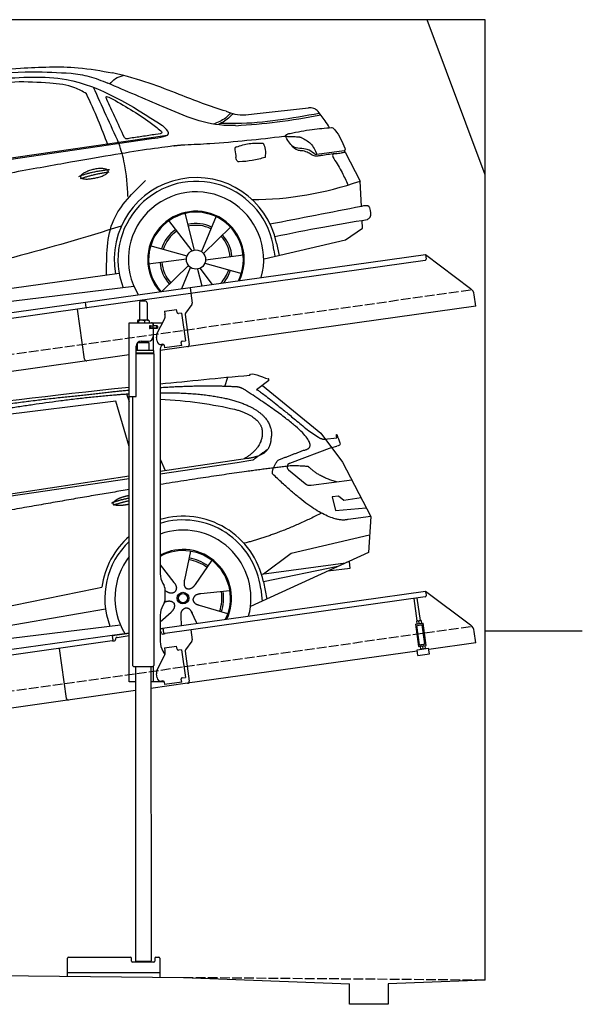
# Model space of a CAD drawing. Extents: x 0 to 5800, y -225 to 4850.
# Tile 3 of 3: x 2900 to 5800, y -225 to 4850. Entities that reach past the tile are written whole.
import ezdxf

# ---------------------------------------------------------------- set-up
doc = ezdxf.new("R2010")
doc.units = 0
doc.header["$LTSCALE"] = 10
doc.header["$MEASUREMENT"] = 0
doc.linetypes.add('GEN3', pattern=[6.25, 5, -1.25])
doc.layers.get('0').update_dxf_attribs({"linetype": 'CONTINUOUS'})
for name, color, linetype in [('3', 6, 'GEN3'), ('CAR', 1, 'CONTINUOUS'), ('SICHTBARE_KANTEN_DIN_', 7, 'CONTINUOUS')]:
    doc.layers.add(name, color=color, linetype=linetype)
doc.layers.add('AM_0', color=7, linetype='CONTINUOUS', lineweight=30)

# ---------------------------------------------------------------- blocks, each defined once
blk = doc.blocks.new('car_150')
at = {"layer": 'CAR'}
for p, q in [((13419.2, 1691), (13440.8, 1736.1)), ((12024, 1680.6), (11430.7, 1652.9)), ((11899, 1265.9), (12024, 1680.6)), ((12096.6, 1708.3), (11989, 1268.4)), ((12090.6, 1271.1), (12150.5, 1682.1)), ((12852.3, 1684.4), (12150.5, 1682.1)), ((12893.2, 1443.1), (12852.3, 1684.4)), ((12911.4, 1713.8), (12921.4, 1673.7)), ((13649.1, 1693.4), (13579.8, 1653)), ((11135.2, 1654.5), (11161.3, 1635)), ((11141, 1657.4), (11166.4, 1638.4)), ((13612.7, 1672.2), (13882, 1390.9)), ((11073.9, 1494.7), (10907.2, 1337.8)), ((13821.3, 1410.9), (13867.6, 1371.9)), ((13882, 1390.9), (13975.4, 1230.3)), ((13044.2, 1359.1), (13061.8, 1297.5)), ((13896.3, 1358), (13960.6, 1358.2)), ((10792.4, 1227), (12873.3, 1279.9)), ((10878.7, 1293.9), (10839.1, 1237.2)), ((10839.1, 1237.2), (12874.8, 1292.4)), ((13035, 1284), (13434.9, 1294.1)), ((13036.5, 1296.8), (13490.1, 1309.1)), ((13434.9, 1294.1), (13517.7, 1297.1)), ((13928.7, 1310.6), (13703.2, 1256.7)), ((13928.7, 1310.6), (13956.3, 1315.1)), ((10839.1, 1237.2), (10797.9, 1237.1)), ((13693.4, 1223.4), (13769.9, 1143.6)), ((13975.4, 1230.3), (14085, 934.5)), ((13799.3, 1131.2), (14011, 1134.1)), ((10757.1, 671.1), (10756.8, 1096.7)), ((13933.1, 1058.7), (13900.4, 1058.1)), ((13900.4, 1058.1), (13908.6, 986.7)), ((13957.3, 1033.3), (13933.1, 1058.7)), ((14047.8, 1034.9), (13957.3, 1033.3)), ((13908.6, 986.7), (14067.8, 981)), ((14085, 934.5), (13968.1, 932.9)), ((14085, 934.5), (14050.3, 752)), ((13141, 869.2), (13092, 726)), ((10407.4, 821.5), (10358.4, 678.2)), ((12978, 818.6), (13036.1, 720.2)), ((13654.4, 796.4), (14067.1, 840.8)), ((10225.5, 803), (10302.5, 672.5)), ((10510.6, 761.5), (10410.3, 648.1)), ((13244.2, 809.3), (13143.9, 695.8)), ((13500.7, 706.9), (13654.4, 796.4)), ((10136.6, 723.4), (10257.7, 632.5)), ((10765.8, 586.7), (12632.4, 738.6)), ((12632.4, 738.6), (12664.9, 741.2)), ((14050.3, 752), (13413, 548)), ((13489.8, 706.7), (13927.7, 712.7)), ((13947.4, 714.7), (13934, 714.7)), ((13947.5, 682.1), (13947.4, 714.7)), ((12984.9, 685.1), (12991.3, 680.2)), ((13886, 699.4), (13494.9, 667.6)), ((13494.9, 667.6), (13502.3, 576.6)), ((13831.6, 682), (13947.5, 682.1)), ((10786.5, 535.1), (12670.6, 626.7)), ((12976.6, 624.6), (12979.5, 625.3)), ((13318, 642.1), (13166.6, 644.4)), ((13477, 633.5), (13477, 568.5)), ((10098.1, 544.7), (10245.9, 577.5)), ((10584.4, 594.3), (10433, 596.6)), ((10746.2, 585.5), (10746.3, 535.1)), ((10765.8, 586.7), (10766, 535.1)), ((12942.4, 527.2), (13003.7, 570.3)), ((13127.9, 496.8), (13108.7, 559.2)), ((13292.9, 525.4), (13154, 585.7)), ((10157.7, 443.6), (10270.1, 522.6)), ((10559.3, 477.7), (10420.4, 538)), ((10688.1, 535.1), (12736.4, 536.2)), ((13047.9, 495.3), (13052.4, 542.1)), ((10314.2, 446.4), (10318.7, 494.4)), ((10394.7, 447.8), (10378.5, 500.5))]:
    blk.add_line(p, q, dxfattribs=at)
for centre, radius in [((13073.2, 633.8), 30.1), ((10339.5, 586.1), 30.1), ((10339.5, 586.1), 23.6), ((13073.2, 633.8), 23.6)]:
    blk.add_circle(centre, radius, dxfattribs=at)
for centre, radius, start, end in [((11252.1, 1516.2), 174.5, 103.8736, 114.54), ((13707.9, 1237.3), 20, 103.4358, 223.7473), ((10257, 101.4), 1122.3, 110.1048, 125.4377), ((13798.8, 1171.2), 40, 223.7473, 270.7861), ((10364.6, -67.1), 1141.2, 89.2488, 102.378), ((10404, 1188.8), 117.4, 257.9855, 270.1884), ((13073.6, 633.3), 403.4, 0.0315, 99.935), ((13073.6, 633.3), 422.7, 4.6504, 99.1419), ((10341.7, 585.3), 404.6, 0.0315, 126.0807), ((10341.7, 585.3), 424.2, 0.1908, 123.6545), ((13073.6, 633.3), 422.7, 124.0292, 165.2126), ((10364.6, -67.1), 1141.2, 117.0267, 123.6712), ((13073.6, 633.3), 403.4, 126.4564, 193.9312), ((13073.2, 633.8), 200.6, 117.1152, 118.6429), ((13073.2, 633.8), 200.6, 45.1152, 74.5463), ((13073.2, 633.8), 209.6, 45.262, 74.3995), ((10339.5, 586.1), 209.6, 117.262, 146.3995), ((10339.5, 586.1), 200.6, 117.1152, 146.5463), ((10339.5, 586.1), 200.6, 45.1152, 74.5463), ((10339.5, 586.1), 209.6, 45.262, 74.3995), ((13073.2, 633.8), 200.6, 333.1152, 2.5463), ((13073.2, 633.8), 209.6, 333.262, 2.3995), ((10339.5, 586.1), 200.6, 333.1152, 2.5463), ((10339.5, 586.1), 209.6, 333.262, 2.3995), ((10339.5, 586.1), 209.6, 189.262, 218.3995), ((10339.5, 586.1), 200.6, 189.1152, 218.5463)]:
    blk.add_arc(centre, radius, start, end, dxfattribs=at)
at = {"layer": 'CAR', "color": 1}
for centre, radius, start, end in [((13073.2, 633.8), 350.6, 337.8443, 102.4953), ((10339.5, 586.1), 352.3, 337.7412, 134.083), ((13073.2, 633.8), 350.6, 135.1816, 204.2079), ((13073.2, 633.8), 245, 326.7419, 111.5119), ((13073.2, 633.8), 250.6, 327.615, 110.8156), ((10339.5, 586.1), 247.7, 326.8255, 152.4877), ((10339.5, 586.1), 245, 326.3886, 152.2472), ((10339.5, 586.1), 247.7, 177.212, 215.2267), ((10339.5, 586.1), 245, 177.2589, 215.6636)]:
    blk.add_arc(centre, radius, start, end, dxfattribs=at)
at = {"layer": 'CAR'}
for points, degree in [([(11210.2, 1685.6), (11542.9, 1749.4), (12105.1, 1762), (12930.5, 1747.4)], 3), ([(12704.3, 1733.1), (12355.7, 1743.2), (11740.1, 1722.1)], 2), ([(12928.4, 1730.7), (12821.6, 1733.6), (12704.3, 1733.1)], 2), ([(13091.3, 1744.3), (13237.9, 1741.3), (13392.2, 1737.5), (13554.4, 1733)], 3), ([(13554.4, 1733), (13562.4, 1752.7), (13610.5, 1716.8), (13648.2, 1701.9)], 3), ([(10930.4, 1515.2), (11065.6, 1627.8), (11179.6, 1674.9)], 2), ([(11268.8, 1681.6), (11213.7, 1673.9), (11145.7, 1624)], 2), ([(11152.7, 1597.4), (11243.5, 1663), (11380.1, 1676.4)], 2), ([(11740.1, 1722.1), (11497.4, 1715.5), (11268.8, 1681.6)], 2), ([(13085.7, 1699.1), (13316, 1672.5), (13510.3, 1621.4), (13649.5, 1535.3), (13627.4, 1407.4)], 4), ([(13480.9, 1680.7), (13311.8, 1711.2), (13088.8, 1724)], 2), ([(13531.1, 1651.2), (13504.7, 1676.4), (13480.9, 1680.7)], 2), ([(13649.1, 1693.4), (13650.8, 1695), (13646.2, 1697.1), (13650.7, 1700.9), (13648.2, 1701.9)], 4), ([(11430.7, 1652.9), (11206.1, 1629.9), (11073.9, 1494.7)], 2), ([(13081.7, 1665.8), (13216.8, 1643.4), (13354, 1605.1), (13455.3, 1568)], 3), ([(13782.7, 1314.6), (13923.3, 1322), (13531.1, 1651.2)], 2), ([(13579.8, 1653), (13583.8, 1663.8), (13821.3, 1410.9)], 2), ([(10638.9, 1256.3), (10666.6, 1238), (10970.1, 1510.3), (11145.7, 1624)], 3), ([(10839.1, 1237.2), (10755.1, 1275), (11042.6, 1519.1), (11152.7, 1597.4)], 3), ([(13455.3, 1568), (13571.8, 1520.1), (13582.6, 1454.2)], 2), ([(10930.4, 1515.2), (10850.9, 1452.6), (10750.8, 1366.4), (10624.3, 1257.8), (10630.3, 1256.1)], 4), ([(13582.6, 1454.2), (13589.9, 1359.8), (13473.4, 1308.7)], 2), ([(13490.1, 1309.1), (13540.2, 1310.5), (13607.7, 1314), (13619.9, 1364.1), (13627.4, 1407.4)], 4), ([(13867.6, 1371.9), (13876, 1364.8), (13894, 1355.1), (13898.5, 1357.6), (13900.4, 1359.2)], 4), ([(13960.6, 1358.2), (13957.9, 1406.1), (13973.8, 1323.1)], 2), ([(10886.5, 1311.8), (10902.2, 1342.5), (10944.6, 1357.7)], 2), ([(10944.6, 1357.7), (10973.1, 1364.2), (10986, 1363.3)], 2), ([(10978.5, 1259), (10998.5, 1312.5), (10994.7, 1357.3)], 2), ([(10986, 1363.3), (10992.2, 1357.4), (10994.7, 1357.3)], 2), ([(13517.7, 1297.1), (13547.8, 1313.8), (13602.8, 1344.7)], 2), ([(13973.8, 1323.1), (13974.1, 1319.4), (13966.4, 1316.7), (13956.3, 1315.1)], 3), ([(10756.8, 1096.7), (10752.3, 1180.2), (10838, 1299.8)], 2), ([(10965.2, 1251), (10843.5, 1229), (10886.5, 1311.8)], 2), ([(13609.5, 1213.7), (13606.8, 1237.9), (13646, 1280.8)], 2), ([(13646, 1280.8), (13782.7, 1314.6)], 1), ([(10136.8, 1184.9), (10312.9, 1212.3), (10551.6, 1232.1)], 2), ([(10140.7, 1216.8), (10314.3, 1236.6), (10479.5, 1251.5), (10638.9, 1256.3)], 3), ([(12866.3, 1222.8), (11949.2, 1183.9), (10404.4, 1071.4)], 2), ([(10551.6, 1232.1), (10606.6, 1235.5), (10630, 1255)], 2), ([(10965.2, 1251), (10971.1, 1252.9), (10978.5, 1259)], 2), ([(11959.5, 1175.6), (11961.8, 1206.7), (11989, 1268.4)], 2), ([(13710.6, 1243.2), (13442.1, 1244.8), (13028.3, 1229.3)], 2), ([(13798.7, 1227.2), (13797.4, 1230.2), (13710.6, 1243.2)], 2), ([(13931.8, 1133), (13845.5, 1166.6), (13798.7, 1227.2)], 2), ([(11966.3, 684.4), (11947.2, 997.3), (11959.5, 1175.6)], 2), ([(12766.3, 1166), (12812.1, 1177.1), (12861, 1179.8)], 2), ([(12775.3, 1160.9), (12774.4, 1168.7), (12785.6, 1178.2), (12809.4, 1187.4), (12837.3, 1192.4), (12862.6, 1193)], 5), ([(13968.1, 932.9), (13845.3, 918), (13609.5, 1213.7)], 2), ([(9741.7, 1082), (9792.2, 1106.9), (9868, 1128.7)], 2), ([(11730.9, 1114.3), (11806, 1132.5), (11889.6, 1128.1)], 2), ([(11736.2, 1100.5), (11810, 1116.4), (11887.9, 1117)], 2), ([(12773.7, 1153.3), (12815.9, 1162.4), (12859.4, 1166.5)], 2), ([(12857.1, 1147.9), (12833.5, 1145.1), (12808.5, 1145), (12787.3, 1147.9), (12776.2, 1153.7), (12775.3, 1160.9)], 5), ([(9741.7, 1082), (9609.2, 1016.6)], 1), ([(9609.2, 1016.6), (9559.3, 1005.4), (9533, 884.6)], 2), ([(9719, 1030.4), (9665.9, 1005.8), (9630.6, 957.3)], 2), ([(9845.7, 1043.5), (9759.5, 1040.9), (9719, 1030.4)], 2), ([(9857.3, 1042), (9851.3, 1042.7), (9845.7, 1043.5)], 2), ([(9831, 949.6), (9840.7, 962.6), (9849.5, 977.9)], 2), ([(13835.3, 982), (13612, 900.6), (13419.6, 876.1)], 2), ([(9630.6, 957.3), (9611, 913.8), (9609.3, 895.7)], 2), ([(9610.6, 893.4), (9755, 898.2), (9831, 949.6)], 2), ([(9533, 884.6), (9526.5, 867.3), (9533.3, 836.2), (9544.5, 802.1), (9556, 769.5)], 4), ([(9609.3, 895.7), (9612.6, 895.6), (9610.6, 893.4)], 2), ([(13036.1, 720.2), (13054.6, 694.2), (13038.2, 672.9)], 2), ([(13092, 726), (13087.7, 713.3), (13084, 699.2), (13088.6, 685.5), (13099.5, 679.2)], 4), ([(10302.5, 672.5), (10321, 646.5), (10304.6, 625.2)], 2), ([(10358.4, 678.2), (10354.1, 665.6), (10350.4, 651.5), (10355, 637.8), (10365.9, 631.5)], 4), ([(11966.3, 684.4), (11977.6, 619.7), (11983.1, 593.3)], 2), ([(12991.3, 680.2), (13015.2, 659), (13038.2, 672.9)], 2), ([(13143.9, 695.8), (13135.1, 685.8), (13124.6, 675.6), (13110.4, 672.8), (13099.5, 679.2)], 4), ([(10257.7, 632.5), (10281.6, 611.2), (10304.6, 625.2)], 2), ([(10410.3, 648.1), (10401.4, 638.1), (10391, 627.9), (10376.8, 625.1), (10365.9, 631.5)], 4), ([(12979.5, 625.3), (13010, 634.8), (13025.2, 612.6)], 2), ([(13003.7, 570.3), (13031.3, 586.5), (13025.2, 612.6)], 2), ([(13166.6, 644.4), (13134.8, 647.5), (13124.4, 622.8)], 2), ([(13154, 585.7), (13123.7, 595.9), (13124.4, 622.8)], 2), ([(10245.9, 577.5), (10276.4, 587.1), (10291.6, 564.9)], 2), ([(10270.1, 522.6), (10297.7, 538.8), (10291.6, 564.9)], 2), ([(10433, 596.6), (10401.2, 599.8), (10390.8, 575)], 2), ([(10420.4, 538), (10390.1, 548.2), (10390.8, 575)], 2), ([(13052.4, 542.1), (13052.7, 574.1), (13078.5, 581.6)], 2), ([(13112.1, 548.2), (13105.2, 579.4), (13078.5, 581.6)], 2), ([(10318.7, 494.4), (10319.1, 526.3), (10344.9, 533.9)], 2), ([(10378.5, 500.5), (10371.6, 531.7), (10344.9, 533.9)], 2)]:
    blk.add_open_spline(points, degree=degree, dxfattribs=at)
for points, degree, knots in [([(11380.1, 1676.4), (11407, 1677.9), (11545.9, 1684.7), (12131.3, 1711.8), (12584.9, 1726.7), (12852.7, 1717.4), (12926.2, 1712.9)], 4, [0.0821318, 0.0821318, 0.0821318, 0.0821318, 0.0821318, 0.258851, 0.508851, 0.6086078, 0.6086078, 0.6086078, 0.6086078, 0.6086078]), ([(11736, 1111.2), (11735, 1119.4), (11755.7, 1136.1), (11838.1, 1157.7), (11931.6, 1126.3), (11845.9, 1093.1), (11761.1, 1092.3), (11737, 1103), (11736, 1111.2)], 5, [0, 0, 0, 0, 0, 0, 0.300106, 0.500106, 0.700106, 1, 1, 1, 1, 1, 1]), ([(9598.9, 658.5), (9606.2, 641.3), (9613.6, 624.7), (9621, 608.6), (9628.5, 593), (9650.9, 546.7), (9679.8, 538.5), (9717.2, 527.6), (9794.4, 527.1)], 4, [0.7158579, 0.7158579, 0.7158579, 0.7158579, 0.7158579, 0.9411234, 0.9411234, 0.9411234, 0.9411234, 1.6094789, 1.6094789, 1.6094789, 1.6094789, 1.6094789])]:
    blk.add_open_spline(points, degree=degree, knots=knots, dxfattribs=at)
blk = doc.blocks.new('car_150_')
at = {"layer": 'CAR'}
for p, q in [((6993.7, 5277.2), (7129.2, 5288.8)), ((6796.4, 5203.8), (6750.1, 4783)), ((6853.7, 5152.6), (6855.4, 5188)), ((6731.9, 5170.4), (6283.3, 5089.2)), ((6657.9, 4752.4), (6731.9, 5170.4)), ((6848, 4782.8), (6853.7, 5152.6)), ((5993.7, 5075.5), (6021.3, 5060)), ((8349.8, 5065.2), (8614.8, 5095.9)), ((5703.5, 4603.8), (7806, 4931.3)), ((5748.6, 4619.9), (7887.1, 4949.3)), ((5948.1, 4905.6), (5809.7, 4736.5)), ((8659.8, 4857.1), (8801.1, 4877.5)), ((8805, 4869.2), (8883.2, 4720.4)), ((8891.2, 4589.9), (8883.2, 4720.4)), ((5780.5, 4681.2), (5748.6, 4619.9)), ((5748.6, 4619.9), (5707.7, 4614.5)), ((8033.2, 4358.3), (7982.9, 4548.5)), ((8143.1, 4534), (8068.7, 4350.5)), ((8898.1, 4478.2), (8895.6, 4518.3)), ((7897.5, 4510.1), (8019.3, 4353.9)), ((8079.5, 4340.6), (8219, 4479.2)), ((8810.7, 4417.6), (8898.1, 4478.2)), ((8391.6, 4316.2), (8810.7, 4417.6)), ((5249.2, 4379.1), (5338.8, 4399.4)), ((7994.7, 4327.2), (7804.9, 4378.7)), ((8455.6, 4397.8), (8469.1, 4334.6)), ((8286.5, 4333.3), (8090.4, 4305.9)), ((8442.3, 4361.7), (8446.4, 4329.7)), ((4697.5, 4174.8), (4774.2, 4288.5)), ((7795.4, 4285.5), (7991.5, 4312.9)), ((8002.4, 4278.2), (7867.9, 4144.6)), ((7969.2, 4159.6), (8013.2, 4268.3)), ((8127.2, 4182.1), (8062.7, 4264.8)), ((8087.2, 4291.6), (8277, 4240.1)), ((7646, 4233.7), (5761.2, 3956.2)), ((8048.7, 4260.5), (8071.6, 4173.8)), ((5689.3, 3904.2), (7721.3, 4169.7)), ((5267.2, 3949.5), (5216.9, 4139.6)), ((5377, 4125.1), (5302.6, 3941.6)), ((5131.5, 4101.3), (5253.2, 3945.1)), ((5313.4, 3931.7), (5452.9, 4070.3)), ((5734.4, 4063.7), (5670.2, 4054.4)), ((5228.7, 3918.3), (5038.9, 3969.8)), ((4463, 3925.5), (4449.3, 3931.7)), ((4478.1, 3864), (4463, 3925.5)), ((4848.5, 3866.9), (4853.3, 3950.1)), ((4871, 3924.2), (4867.7, 3867.1)), ((5520.5, 3924.4), (5324.3, 3897.1)), ((5676.1, 3953), (5682.6, 3903)), ((5695.3, 3956.7), (5702.3, 3904.6)), ((5761.2, 3956.2), (5696.7, 3946.7)), ((5029.4, 3876.7), (5225.5, 3904)), ((5236.4, 3869.4), (5098.3, 3732.1)), ((5201.8, 3747.5), (5247.2, 3859.5)), ((5321.2, 3882.8), (5511, 3831.3)), ((5689.3, 3904.2), (5624.9, 3894.7)), ((5693.6, 3903), (5693.4, 3904.4)), ((5282.7, 3851.6), (5306.1, 3763)), ((5362.6, 3771.4), (5296.6, 3856))]:
    blk.add_line(p, q, dxfattribs=at)
for centre in [(8041, 4309.4), (5274.9, 3900.5)]:
    blk.add_circle(centre, 49.6, dxfattribs=at)
for centre, radius, start, end in [((6122, 4949.8), 174.5, 111.2882, 121.9546), ((8042.2, 4309.4), 422.7, 12.065, 190.707), ((8307.4, 6330.9), 1710.3, 270.6601, 289.6726), ((8042.2, 4309.4), 403.4, 7.4461, 201.5292), ((8041, 4309.4), 348.9, 345.0424, 211.6777), ((8041, 4309.4), 249, 334.6275, 221.995), ((8041, 4309.4), 244.1, 333.8517, 222.7626), ((8041, 4309.4), 186.2, 64.7762, 103.2667), ((8041, 4309.4), 176.5, 64.6018, 103.1816), ((5356.2, 3104.6), 1422.1, 107.8766, 127.519), ((8041, 4309.4), 186.2, 124.7762, 163.2667), ((8041, 4309.4), 176.5, 124.6018, 163.1816), ((8041, 4309.4), 176.5, 4.6018, 43.1816), ((8041, 4309.4), 186.2, 4.7762, 43.2667), ((5347.7, 3787.7), 599.5, 99.4563, 135.2463), ((5274.9, 3900.5), 424.2, 7.6054, 174.1435), ((5274.9, 3900.5), 404.6, 7.4461, 176.652), ((8041, 4309.4), 186.2, 184.7762, 223.2667), ((8041, 4309.4), 176.5, 184.6018, 223.1816), ((5274.9, 3900.5), 350, 344.7595, 185.4081), ((8041, 4309.4), 176.5, 316.6896, 343.1816), ((8041, 4309.4), 186.2, 320.3371, 343.2667), ((5274.9, 3900.5), 250, 334.2204, 187.3999), ((5274.9, 3900.5), 246.4, 333.6424, 187.5031), ((5274.9, 3900.5), 186.2, 64.7762, 103.2667), ((5274.9, 3900.5), 176.5, 64.6018, 103.1816), ((5274.9, 3900.5), 186.2, 124.7762, 163.2667), ((5274.9, 3900.5), 176.5, 124.6018, 163.1816), ((5274.9, 3900.5), 176.5, 4.6018, 43.1816), ((5274.9, 3900.5), 186.2, 4.7762, 43.2667), ((5274.9, 3900.5), 186.2, 184.7762, 223.2667), ((5274.9, 3900.5), 176.5, 184.6018, 223.1816), ((5274.9, 3900.5), 176.5, 315.6124, 343.1816), ((5274.9, 3900.5), 186.2, 319.3932, 343.2667), ((5274.9, 3900.5), 250, 213.2019, 222.6786), ((5274.9, 3900.5), 246.4, 213.7482, 223.2566), ((5274.9, 3900.5), 350, 217.4387, 217.626)]:
    blk.add_arc(centre, radius, start, end, dxfattribs=at)
for centre, major_axis, ratio, start_param, end_param in [((4699.7, 3882.5), (4.4, -29.4), 0.870747, 3.078863, 5.190641), ((4699.8, 3882.5), (-4.4, 29.6), 0.439627, 4.05108, 8.39242), ((4699.7, 3882.6), (4.4, -29.5), 0.784824, 3.019947, 3.143719)]:
    blk.add_ellipse(centre, major_axis=major_axis, ratio=ratio, start_param=start_param, end_param=end_param, dxfattribs=at)
for points in [[(7129.2, 5288.8), (7425.2, 5293.1), (7603.8, 5268.4)], [(6058.7, 5112.4), (6315.6, 5167.8), (6993.6, 5277.2)], [(6252.1, 5110.1), (6701.9, 5189.7), (7011, 5233.1)], [(6590.3, 5194.3), (7191.5, 5270.3), (7389.2, 5264.7)], [(7010.2, 5233), (7365.4, 5231.9), (7863.2, 4999)], [(7389.2, 5264.7), (7483, 5249), (7578.6, 5215.1)], [(7590.1, 5210.4), (7618.6, 5239.2), (7657.5, 5254.4)], [(7280.4, 5213.4), (7100.8, 5216.9), (6855.4, 5188)], [(7469.5, 5159.8), (7410.3, 5189.8), (7280.4, 5213.4)], [(7639.4, 4905.3), (7505.7, 5192.1)], [(8238.8, 5002.4), (8200.2, 5001.6), (7866.3, 5094.6), (7578.6, 5215.1)], [(7582.2, 4896.4), (7531.4, 5023.6), (7469.5, 5159.8)], [(7575.1, 5131.1), (7571.2, 5144.8), (7592.5, 5140)], [(7592.5, 5140), (7799.5, 5014.1), (7855.1, 4971.8)], [(8659.2, 5083.2), (8642.4, 5093.4), (8614.8, 5095.9)], [(8723.8, 4994.4), (8701.4, 5030.2), (8659.2, 5083.2)], [(8213.4, 5067), (8186.6, 5040.1), (8125.8, 5007.6)], [(8224.6, 5063.8), (8208.7, 5044.9), (8182.8, 5023.9), (8149.7, 5006.6)], [(8163.6, 5014.3), (8243.5, 5013.7), (8670.3, 5069.3)], [(8191, 5074.7), (8235.7, 5060.8), (8349.8, 5065.2)], [(8240.9, 5001), (8453.9, 5021.9), (8677.8, 5060.7)], [(7806, 4931.3), (7894.4, 4962.2), (7863.2, 4999)], [(8521.1, 4963.5), (8634.4, 4984.8), (8734.9, 4995.3)], [(8734.9, 4995.3), (8736.6, 4995.1), (8751.6, 4983.9), (8803.6, 4888.9)], [(7690.7, 4930.9), (7670.7, 4931.6), (7668, 4935.3)], [(7827.4, 4952.7), (7757.4, 4941.2), (7690.7, 4930.9)], [(7855.1, 4971.8), (7859.5, 4964.9), (7827.4, 4952.7)], [(8489.1, 4946.9), (8107.9, 4906.7), (7979.4, 4899)], [(8499.4, 4953.2), (8500.3, 4955.9), (8504.4, 4958.4)], [(8514.3, 4920.1), (8499.6, 4950.3), (8499.4, 4953.2)], [(8504.4, 4958.4), (8514.7, 4962.1), (8521.1, 4963.5)], [(8578.5, 4942.4), (8626.1, 4912.6), (8659.8, 4857.1)], [(7687.8, 4631.1), (7668.8, 4800.4), (7639.4, 4905.3)], [(8245.8, 4892.2), (8238.1, 4888.3), (8237.1, 4876.1)], [(8237.1, 4876.1), (8242.7, 4837)], [(8244.9, 4892.1), (8310.4, 4909.4), (8382.6, 4912.4)], [(8382.6, 4912.4), (8393, 4879.1), (8393.3, 4838.9)], [(8581.1, 4874.9), (8560.8, 4876.6), (8529.9, 4900.7)], [(8629.7, 4855.7), (8609.4, 4867.3), (8581.1, 4874.9)], [(8803.6, 4888.9), (8805.2, 4882.6), (8801.1, 4877.5)], [(8805, 4869.2), (8801.1, 4877.5)], [(8260.3, 4814.7), (8250.8, 4817.5), (8242.7, 4837)], [(8393.3, 4838.9), (8327.1, 4822.4), (8259.4, 4814.5)], [(8664.2, 4847.7), (8651.9, 4847.2), (8629.7, 4855.7)], [(8759.3, 4861.5), (8741.4, 4855.9), (8747.8, 4835.1)], [(8747.8, 4835.1), (8790.3, 4763.6), (8820.8, 4701.6)], [(8757.3, 4861.2), (8786.1, 4865.5), (8805, 4869.2)], [(7581.1, 4224.1), (7615.2, 4510.4), (7777.7, 4714.5)], [(5483, 4604.3), (5518.2, 4610.1), (5547.5, 4613)], [(5703.5, 4603.8), (5727.7, 4327.2), (5815.9, 3920.7)], [(8891.2, 4589.9), (8420.6, 4494.5)], [(8935.7, 4582.7), (8931.6, 4588.3), (8891.2, 4589.9)], [(8922.6, 4523), (8936.6, 4535.2), (8935.7, 4582.7)], [(8446.2, 4431.7), (8693.5, 4482.1), (8922.6, 4523)], [(7654.8, 4478.5), (7099.9, 4313.4), (5734.4, 4063.7)], [(4774.2, 4288.5), (4659.3, 4269.8), (4567.9, 4222.9)], [(4567.9, 4222.9), (4519.6, 4194.8), (4502.9, 4113.4)], [(4521.8, 4177.7), (4571.6, 4179.9), (4749.3, 4251.6)], [(4435.2, 4069.4), (4583.3, 4094.2), (4831, 4173.4)], [(4506.8, 4110.9), (4647.6, 4153.7), (4697.5, 4174.8)], [(4502.9, 4113.4), (4503.1, 4110.8), (4506.8, 4110.9)], [(4437.7, 3977.1), (4639.7, 4000.1), (4865.6, 4011.8)], [(4439.9, 3955.5), (4435.9, 3967.1), (4437.7, 3977.1)], [(4860.2, 3989.6), (4515.7, 3964.4), (4439.9, 3955.5)], [(4648.5, 3915.5), (4682.8, 3935.6), (4856.8, 3972.2)], [(4452, 3925), (4450.8, 3925.8), (4449.5, 3930), (4449.3, 3931.7)], [(4455.1, 3908.2), (4458.1, 3913), (4464.2, 3915.7), (4462.2, 3923.2), (4452, 3925)], [(4457.8, 3901.6), (4456.6, 3902.4), (4455.3, 3906.6), (4455.1, 3908.2)], [(4461, 3884.9), (4463.9, 3889.5), (4470, 3892.3), (4467.9, 3899.7), (4457.8, 3901.6)], [(4463.7, 3878.2), (4462.5, 3879), (4461.2, 3883.2), (4461, 3884.9)]]:
    blk.add_spline(points, degree=3, dxfattribs=at)
for points, degree, knots in [([(8191, 5074.7), (8107.9, 5098.3), (7930.3, 5167), (7746.4, 5237.4), (7603.8, 5268.4)], 3, [5.571538, 5.571538, 5.571538, 5.571538, 32.165526, 64.936902, 64.936902, 64.936902, 64.936902]), ([(7668, 4935.3), (7650.2, 4969.8), (7620.8, 5036.6), (7588.5, 5099.8), (7575.1, 5131.1)], 3, [2.591518, 2.591518, 2.591518, 2.591518, 14.396583, 24.038621, 24.038621, 24.038621, 24.038621]), ([(8645.2, 4860.1), (8634.4, 4868.9), (8603, 4892.4), (8542.9, 4879.7), (8521, 4910.7), (8514.3, 4920.1)], 3, [0.658544, 0.658544, 0.658544, 0.658544, 4.748765, 12.290755, 15.589596, 15.589596, 15.589596, 15.589596]), ([(8645.2, 4860.1), (8647, 4858.9), (8651.5, 4856.3), (8656.7, 4856.7), (8659.8, 4857.1)], 3, [0.11133, 0.11133, 0.11133, 0.11133, 0.733961, 1.64284, 1.64284, 1.64284, 1.64284]), ([(8752.5, 4860.5), (8727.9, 4857.2), (8698.8, 4853.2), (8669.8, 4848.6), (8664.2, 4847.7)], 3, [0, 0, 0, 0, 7.10149, 8.807008, 8.807008, 8.807008, 8.807008]), ([(7442.5, 4729.7), (7440.4, 4737.7), (7458.8, 4757), (7537.7, 4789), (7634.5, 4769.9), (7553.7, 4725.9), (7469.8, 4714.2), (7444.6, 4721.7), (7442.5, 4729.7)], 5, [0, 0, 0, 0, 0, 0, 0.300106, 0.500106, 0.700106, 1, 1, 1, 1, 1, 1]), ([(6465.7, 4559.3), (6463.6, 4567.3), (6482, 4586.6), (6560.8, 4618.6), (6657.6, 4599.5), (6576.9, 4555.6), (6492.9, 4543.8), (6467.7, 4551.3), (6465.7, 4559.3)], 5, [0, 0, 0, 0, 0, 0, 0.300106, 0.500106, 0.700106, 1, 1, 1, 1, 1, 1]), ([(4434.3, 4093), (4435.5, 4060.6), (4436.9, 4022.1), (4441.6, 3983.8), (4442.4, 3977.7)], 3, [0, 0, 0, 0, 97.108013, 115.616313, 115.616313, 115.616313, 115.616313]), ([(4467.9, 3864), (4468.3, 3864.8), (4470.3, 3867.4), (4478.3, 3867.4), (4474, 3879.3), (4467.4, 3878.6), (4463.7, 3878.2)], 3, [2.682731, 2.682731, 2.682731, 2.682731, 5.656821, 12.3267, 20.012637, 30.346325, 30.346325, 30.346325, 30.346325])]:
    blk.add_open_spline(points, degree=degree, knots=knots, dxfattribs=at)
for points, degree in [([(6590.3, 5194.3), (6342.2, 5155.3), (6121.6, 5097.1)], 2), ([(5803.2, 4907.4), (5922.7, 5036.5), (6029.7, 5097.9)], 2), ([(6284.4, 5088.8), (6061.8, 5056.7), (5948.1, 4905.6)], 2), ([(6123.2, 5096.2), (6065.8, 5086.5), (6002.6, 5043)], 2), ([(6013, 5017.6), (6096.2, 5083.6), (6251.3, 5110.3)], 2), ([(5547.5, 4613), (5577.3, 4598.4), (5843.2, 4907.6), (6002.6, 5043)], 3), ([(5703.8, 4603.3), (5695, 4674.1), (5922.8, 4934.4), (6013, 5017.6)], 3), ([(8578.5, 4942.4), (8576.8, 4945.2), (8489.1, 4946.9)], 2), ([(7979.4, 4899), (7725, 4888.3), (5338.8, 4399.4)], 2), ([(5803.2, 4907.4), (5732.5, 4835), (5644.3, 4736.7), (5532.9, 4612.6), (5539.4, 4612.3)], 4), ([(6732.8, 4687.3), (6731.1, 4718.4), (6750.1, 4783)], 2), ([(5785.9, 4700), (5794.1, 4735.6), (5837.6, 4753)], 2), ([(5837.6, 4753), (5865, 4763.1), (5877.9, 4763.9)], 2), ([(5877.9, 4763.9), (5884.9, 4758.8), (5887.3, 4759.1)], 2), ([(5883.9, 4659.5), (5901.1, 4713.7), (5887.3, 4759.1)], 2), ([(7432.9, 4733.6), (7502, 4760.2), (7591.2, 4770)], 2), ([(7441.9, 4722), (7513, 4747.3), (7590.2, 4757.9)], 2), ([(5871.8, 4649.8), (5747.2, 4591.7), (5785.9, 4700)], 2), ([(6803, 4201), (6743.7, 4508.9), (6732.8, 4687.3)], 2), ([(5871.8, 4649.8), (5877.4, 4652.5), (5883.9, 4659.5)], 2), ([(4622.5, 4310.5), (4903.3, 4440.5), (5399.6, 4569.1)], 2), ([(4919.6, 4458.1), (5131.9, 4523.6), (5319.2, 4569), (5483, 4604.3)], 3), ([(5399.6, 4569.1), (5453.7, 4579.5), (5474.4, 4601.9)], 2), ([(6460.2, 4561.7), (6532.3, 4589.4), (6615.8, 4595.9)], 2), ([(6467.2, 4548.7), (6538.3, 4574), (6615.5, 4584.7)], 2), ([(4622.5, 4310.5), (4492.9, 4233.7)], 1), ([(4492.9, 4233.7), (4430.6, 4178.8), (4434.3, 4093)], 2), ([(4521.8, 4177.7), (4507.9, 4132), (4508.6, 4113.8)], 2), ([(6803, 4201), (6822.6, 4138.3), (6831.4, 4112.8)], 2), ([(4508.6, 4113.8), (4511.9, 4114.1), (4510.2, 4111.7)], 2), ([(4445.5, 3956.2), (4446.7, 3948), (4448, 3939.9), (4449.3, 3931.7)], 3), ([(4637.5, 3865.3), (4639.1, 3881.6), (4643.8, 3898.6), (4648.5, 3915.5)], 3)]:
    blk.add_open_spline(points, degree=degree, dxfattribs=at)

msp = doc.modelspace()

# ---------------------------------------------------------------- linework, layer by layer
for p, q in [((5300, 4050), (5000, 4850)), ((3778.5, 3469.4), (4991.6, 3639.9)), ((4990.8, 3609.5), (3779.7, 3439.3)), ((4991.6, 3639.9), (4995.1, 3615.1)), ((4991.6, 3639.9), (5223.6, 3465.1)), ((3238.7, 3394.5), (3778.4, 3470.4)), ((3778.4, 3470.4), (3782.7, 3439.7)), ((3779.7, 3439.3), (3246, 3364.3)), ((3526.7, 3400.6), (3546.7, 3400.6)), ((3782.7, 3439.7), (3789.8, 3389.3)), ((5251.2, 3373.4), (5243, 3432.1)), ((760, 3045.2), (3238.8, 3393.6)), ((3246, 3364.3), (760, 3014.9)), ((3234.6, 3100.1), (3198.5, 3357.6)), ((3242.6, 3366.8), (3238.7, 3394.5)), ((3516.7, 3390.6), (3516.7, 3300.6)), ((3556.7, 3390.6), (3556.7, 3300.6)), ((5251.2, 3373.4), (3624.7, 3144.8)), ((3646.7, 3347.9), (3709.1, 3356.6)), ((3711.3, 3340.8), (3709.1, 3356.6)), ((3787.9, 3381.9), (3754.6, 3337.7)), ((3527.5, 3300.6), (3509.5, 3300.6)), ((3554.6, 3300.6), (3527.5, 3300.6)), ((3564.2, 3300.6), (3554.6, 3300.6)), ((3608.5, 3233.5), (3646, 3307.1)), ((3646.7, 3347.9), (3648.9, 3332)), ((3649.5, 3327.8), (3648.9, 3332)), ((3711.3, 3340.8), (3711.4, 3339.8)), ((3717.1, 3335.6), (3718.1, 3335.7)), ((3733.9, 3337.9), (3718.1, 3335.7)), ((3733.9, 3337.9), (3753.9, 3195.3)), ((3752.6, 3330.3), (3774.3, 3176)), ((3464.7, 3287.6), (3636.1, 3287.6)), ((3464.7, 2907.6), (3464.7, 3287.6)), ((3506.8, 3298.2), (3506.8, 3287.6)), ((3512.5, 3298.2), (3512.5, 3287.6)), ((3542.5, 3298.2), (3542.5, 3287.6)), ((3566.6, 3298.2), (3566.6, 3287.6)), ((3573.4, 3271.6), (3569.7, 3271.6)), ((3607.7, 3259.6), (3569.9, 3259.6)), ((3570.7, 3261.8), (3570.7, 3269)), ((3573.4, 3271.6), (3585.7, 3271.6)), ((3585.7, 3259.1), (3573.4, 3259.1)), ((3573.7, 3271.6), (3573.7, 3259.6)), ((3587.7, 3271.6), (3585.7, 3271.6)), ((3587.7, 3271.6), (3588.7, 3271.6)), ((3588.7, 3277.6), (3588.7, 3274.6)), ((3589.4, 3271.6), (3588.7, 3271.6)), ((3588.7, 3259.6), (3588.7, 3271.6)), ((3588.7, 3256.1), (3588.7, 3217.6)), ((3607, 3271.6), (3589.4, 3271.6)), ((3589.7, 3272.1), (3589.7, 3287.6)), ((3608.7, 3272.1), (3589.7, 3272.1)), ((3589.7, 3144.7), (3589.7, 3259.1)), ((3608.7, 3259.1), (3589.7, 3259.1)), ((3607, 3271.6), (3607.7, 3271.6)), ((3607.7, 3259.6), (3607.7, 3271.6)), ((3609.7, 3271.1), (3609.7, 3260.1)), ((3607.8, 3193), (3605.1, 3212.8)), ((3500.7, 2910.6), (3500.7, 3167.6)), ((3566.7, 3184.6), (3506.7, 3183.9)), ((3506.7, 3144.7), (3506.7, 3183.9)), ((3518.7, 3184), (3518.7, 3191.6)), ((3525.7, 3192.6), (3563.7, 3192.6)), ((3554.7, 3184.5), (3554.7, 3192.6)), ((3566.7, 3144.6), (3566.7, 3184.6)), ((3624.7, 3152.6), (3624.7, 1994.3)), ((3638.4, 3177.1), (3630.4, 3175.9)), ((3644, 3172.8), (3646.1, 3157.9)), ((3735.2, 3170.5), (3646.1, 3157.9)), ((3732.9, 3187.3), (3733, 3186.3)), ((3735.2, 3170.5), (3733, 3186.3)), ((3738.1, 3193.1), (3737.1, 3193)), ((3738.1, 3193.1), (3753.9, 3195.3)), ((3464.7, 3122.4), (760, 2742.2)), ((3591.7, 3144.6), (3500.7, 3144.6)), ((3591.7, 3131.4), (3500.7, 3131.4)), ((3588.7, 3129.6), (3500.7, 3129.6)), ((3591.7, 3127.9), (3500.7, 3127.9)), ((3588.7, 3129.6), (3591.7, 3131.4)), ((3588.7, 3129.6), (3591.7, 3127.9)), ((3589.7, 3129.1), (3589.7, 3130.2)), ((3591.7, 3131.4), (3591.7, 3144.6)), ((3591.7, 3127.9), (3591.8, 1532.6)), ((3464.7, 1437.6), (3464.7, 2907.6)), ((3464.7, 2907.6), (3497.7, 2907.6)), ((3481.7, 2907.6), (3481.8, 1532.6)), ((3638.1, 1944.3), (3644.4, 1933.4)), ((3624.7, 1712.8), (4991.6, 1904.9)), ((3647.7, 1920.9), (3647.7, 1854.3)), ((4992.7, 1897), (4991.6, 1904.9)), ((4991.6, 1904.9), (5223.6, 1730.1)), ((4992.7, 1897), (4995.1, 1880.1)), ((3644.4, 1841.8), (3638.1, 1831)), ((4990.8, 1874.5), (3649, 1685.9)), ((4949.6, 1750.9), (4933.4, 1866.4)), ((4965.5, 1753.1), (4949.2, 1868.6)), ((3624.7, 1781), (3624.7, 1644.7)), ((4939.8, 1734.5), (4979.4, 1740.1)), ((4939.8, 1734.5), (4956.1, 1618.7)), ((4940.9, 1726.6), (4980.5, 1732.2)), ((4946.4, 1750.4), (4945.7, 1749.9)), ((4945.7, 1749.9), (4947.7, 1736.1)), ((4968.7, 1753.5), (4946.4, 1750.4)), ((4961.3, 1628.5), (4947.4, 1727.5)), ((4948.5, 1735.7), (4947.7, 1736.1)), ((4959.4, 1738.8), (4957.8, 1750.5)), ((4968.7, 1753.5), (4969.5, 1753.2)), ((4969.5, 1753.2), (4971.4, 1739.4)), ((4970.8, 1738.9), (4971.4, 1739.4)), ((4988, 1632.2), (4974.1, 1731.3)), ((4995.7, 1624.2), (4979.4, 1740.1)), ((760, 1310.2), (3377.5, 1678)), ((3377.5, 1678), (3464.7, 1690.3)), ((3377.5, 1678), (3378.6, 1670.1)), ((3464.7, 1686.3), (3378, 1674.1)), ((3401.8, 1666.3), (3464.7, 1675.2)), ((3640.5, 1711), (3624.7, 1708.8)), ((3631, 1688.4), (3631.1, 1687.4)), ((3636.8, 1683.2), (3641.7, 1683.9)), ((3643.4, 1690.2), (3639.9, 1714.9)), ((3782.7, 1704.7), (3789.8, 1654.3)), ((5251.2, 1638.4), (5243, 1697.1)), ((3376.7, 1647.6), (760, 1279.9)), ((3381, 1653.3), (3378.6, 1670.1)), ((3384.3, 1647.7), (3389.2, 1648.4)), ((3393.5, 1654), (3393.3, 1655)), ((3787.9, 1646.9), (3754.6, 1602.7)), ((4955, 1626.6), (4994.6, 1632.2)), ((4956.1, 1618.7), (4995.7, 1624.2)), ((4961.3, 1628.5), (4988, 1632.2)), ((4966.9, 1628.3), (4966.7, 1629.3)), ((4982.7, 1630.5), (4982.6, 1631.5)), ((5251.2, 1638.4), (5008.6, 1604.3)), ((3140.6, 1351.9), (3104.4, 1609.4)), ((3140.6, 1351.9), (3104.4, 1609.4)), ((3638.1, 1594.7), (3648.2, 1577.3)), ((3646.7, 1612.9), (3709.1, 1621.6)), ((3646.7, 1612.9), (3648.9, 1597)), ((3649.5, 1592.8), (3648.9, 1597)), ((3711.3, 1605.8), (3709.1, 1621.6)), ((3711.3, 1605.8), (3711.4, 1604.8)), ((3717.1, 1600.6), (3718.1, 1600.7)), ((3733.9, 1602.9), (3718.1, 1600.7)), ((3733.9, 1602.9), (3753.9, 1460.3)), ((3752.6, 1595.3), (3774.3, 1441)), ((4949.2, 1596), (3765.8, 1429.7)), ((4948.3, 1602.6), (5007.7, 1611)), ((4952.4, 1572.9), (4948.3, 1602.6)), ((4952.4, 1572.9), (5011.9, 1581.3)), ((4964.8, 1619.9), (4964.1, 1619.4)), ((4964.1, 1619.4), (4966, 1605.6)), ((4966.8, 1605.2), (4966, 1605.6)), ((4976.1, 1620), (4977.8, 1608.3)), ((4987, 1623), (4987.9, 1622.7)), ((4987.9, 1622.7), (4989.8, 1608.9)), ((4989.1, 1608.4), (4989.8, 1608.9)), ((5011.9, 1581.3), (5007.7, 1611)), ((3481.8, 1532.6), (3481.8, 1521.6)), ((3591.8, 1532.6), (3591.8, 1521.6)), ((3608.5, 1498.5), (3646, 1572.1)), ((3488.8, 1514.6), (3481.8, 1521.6)), ((3584.8, 1514.6), (3488.8, 1514.6)), ((3496.8, 1514.6), (3496.9, -1.4)), ((3576.8, 1514.6), (3576.9, -1.4)), ((3584.8, 1514.6), (3591.8, 1521.6)), ((3589.7, 1437.6), (3589.7, 1519.6)), ((3607.8, 1458), (3605.1, 1477.8)), ((3496.8, 1437.6), (3464.7, 1437.6)), ((3644, 1437.6), (3576.8, 1437.6)), ((3765.8, 1429.7), (3576.8, 1403.1)), ((3638.4, 1442.1), (3630.4, 1440.9)), ((3644, 1437.8), (3646.1, 1422.9)), ((3735.2, 1435.5), (3646.1, 1422.9)), ((3732.9, 1452.3), (3733, 1451.3)), ((3735.2, 1435.5), (3733, 1451.3)), ((3738.1, 1458.1), (3737.1, 1458)), ((3738.1, 1458.1), (3753.9, 1460.3)), ((3496.8, 1391.9), (760, 1007.2)), ((3146.9, -80.3), (3146.9, 12.6)), ((3151.9, 17.6), (3471.9, 17.6)), ((3476.9, -2.4), (3476.9, 12.6)), ((3596.9, 12.6), (3596.9, -2.4)), ((3601.9, 17.6), (3616.9, 17.6)), ((3621.9, 12.6), (3621.9, -84.8)), ((0, -50), (3745, -86)), ((3591.9, -7.4), (3481.9, -7.4)), ((3497.9, -2.4), (3496.9, -1.4)), ((3497.9, -2.4), (3575.9, -2.4)), ((3510.9, -2.4), (3510.9, -7.4)), ((3562.9, -2.4), (3562.9, -7.4)), ((3575.9, -2.4), (3576.9, -1.4)), ((3621.9, -62.4), (3146.9, -62.4)), ((3745, -86), (4600, -120.1)), ((5300, -100), (4799.5, -120.1)), ((4600, -225), (4600, -120.1)), ((4799.5, -120.1), (4800, -225)), ((4800, -225), (4600, -225))]:
    msp.add_line(p, q)
for points in [[(3644, 3172.8, 0), (3644, 3172.8, 0), (3644, 3172.8, 0), (3644, 3172.8, 0), (3644, 3172.8, 0), (3644, 3172.8, 0), (3644, 3172.8, 0), (3644, 3172.9, 0), (3644, 3172.9, 0), (3644, 3172.9, 0), (3644, 3172.9, 0), (3644, 3172.9, 0), (3644, 3172.9, 0), (3644, 3172.9, 0), (3644, 3172.9, 0), (3644, 3172.9, 0), (3644, 3172.9, 0), (3644, 3172.9, 0), (3644, 3172.9, 0), (3644, 3172.9, 0), (3644, 3173, 0), (3644, 3173, 0), (3644, 3173, 0), (3644, 3173, 0), (3644, 3173, 0), (3644, 3173, 0), (3644, 3173, 0), (3644, 3173, 0), (3644, 3173, 0), (3644, 3173, 0), (3644, 3173, 0), (3644, 3173, 0), (3644, 3173, 0), (3644, 3173.1, 0), (3644, 3173.1, 0), (3644, 3173.1, 0), (3644, 3173.1, 0), (3644, 3173.1, 0), (3644, 3173.1, 0), (3644, 3173.1, 0), (3644, 3173.1, 0), (3644, 3173.1, 0), (3644, 3173.1, 0), (3644, 3173.1, 0), (3643.9, 3173.1, 0), (3643.9, 3173.1, 0), (3643.9, 3173.2, 0), (3643.9, 3173.2, 0), (3643.9, 3173.2, 0), (3643.9, 3173.2, 0), (3643.9, 3173.2, 0), (3643.9, 3173.2, 0), (3643.9, 3173.2, 0), (3643.9, 3173.2, 0), (3643.9, 3173.2, 0), (3643.9, 3173.2, 0), (3643.9, 3173.2, 0), (3643.9, 3173.2, 0), (3643.9, 3173.2, 0), (3643.9, 3173.3, 0), (3643.9, 3173.3, 0), (3643.9, 3173.3, 0), (3643.9, 3173.3, 0), (3643.9, 3173.3, 0), (3643.9, 3173.3, 0), (3643.9, 3173.3, 0), (3643.9, 3173.3, 0), (3643.9, 3173.3, 0), (3643.9, 3173.3, 0), (3643.9, 3173.3, 0), (3643.9, 3173.3, 0), (3643.9, 3173.3, 0), (3643.9, 3173.4, 0), (3643.9, 3173.4, 0), (3643.9, 3173.4, 0), (3643.9, 3173.4, 0), (3643.9, 3173.4, 0), (3643.9, 3173.4, 0), (3643.9, 3173.4, 0), (3643.9, 3173.4, 0), (3643.9, 3173.4, 0), (3643.9, 3173.4, 0), (3643.9, 3173.4, 0), (3643.9, 3173.4, 0), (3643.9, 3173.4, 0), (3643.9, 3173.5, 0), (3643.9, 3173.5, 0), (3643.9, 3173.5, 0), (3643.9, 3173.5, 0), (3643.9, 3173.5, 0), (3643.9, 3173.5, 0), (3643.9, 3173.5, 0), (3643.9, 3173.5, 0), (3643.9, 3173.5, 0), (3643.9, 3173.5, 0), (3643.8, 3173.5, 0), (3643.8, 3173.5, 0), (3643.8, 3173.5, 0), (3643.8, 3173.6, 0), (3643.8, 3173.6, 0), (3643.8, 3173.6, 0), (3643.8, 3173.6, 0), (3643.8, 3173.6, 0), (3643.8, 3173.6, 0), (3643.8, 3173.6, 0), (3643.8, 3173.6, 0), (3643.8, 3173.6, 0), (3643.8, 3173.6, 0), (3643.8, 3173.6, 0), (3643.8, 3173.6, 0), (3643.8, 3173.6, 0), (3643.8, 3173.7, 0), (3643.8, 3173.7, 0), (3643.8, 3173.7, 0), (3643.8, 3173.7, 0), (3643.8, 3173.7, 0), (3643.8, 3173.7, 0), (3643.8, 3173.7, 0), (3643.8, 3173.7, 0), (3643.8, 3173.7, 0), (3643.8, 3173.7, 0), (3643.8, 3173.7, 0), (3643.8, 3173.7, 0), (3643.8, 3173.7, 0), (3643.8, 3173.8, 0), (3643.8, 3173.8, 0), (3643.8, 3173.8, 0), (3643.8, 3173.8, 0)], [(3644, 1437.8, 0), (3644, 1437.8, 0), (3644, 1437.8, 0), (3644, 1437.8, 0), (3644, 1437.8, 0), (3644, 1437.8, 0), (3644, 1437.8, 0), (3644, 1437.9, 0), (3644, 1437.9, 0), (3644, 1437.9, 0), (3644, 1437.9, 0), (3644, 1437.9, 0), (3644, 1437.9, 0), (3644, 1437.9, 0), (3644, 1437.9, 0), (3644, 1437.9, 0), (3644, 1437.9, 0), (3644, 1437.9, 0), (3644, 1437.9, 0), (3644, 1437.9, 0), (3644, 1438, 0), (3644, 1438, 0), (3644, 1438, 0), (3644, 1438, 0), (3644, 1438, 0), (3644, 1438, 0), (3644, 1438, 0), (3644, 1438, 0), (3644, 1438, 0), (3644, 1438, 0), (3644, 1438, 0), (3644, 1438, 0), (3644, 1438, 0), (3644, 1438.1, 0), (3644, 1438.1, 0), (3644, 1438.1, 0), (3644, 1438.1, 0), (3644, 1438.1, 0), (3644, 1438.1, 0), (3644, 1438.1, 0), (3644, 1438.1, 0), (3644, 1438.1, 0), (3644, 1438.1, 0), (3644, 1438.1, 0), (3643.9, 1438.1, 0), (3643.9, 1438.1, 0), (3643.9, 1438.2, 0), (3643.9, 1438.2, 0), (3643.9, 1438.2, 0), (3643.9, 1438.2, 0), (3643.9, 1438.2, 0), (3643.9, 1438.2, 0), (3643.9, 1438.2, 0), (3643.9, 1438.2, 0), (3643.9, 1438.2, 0), (3643.9, 1438.2, 0), (3643.9, 1438.2, 0), (3643.9, 1438.2, 0), (3643.9, 1438.2, 0), (3643.9, 1438.3, 0), (3643.9, 1438.3, 0), (3643.9, 1438.3, 0), (3643.9, 1438.3, 0), (3643.9, 1438.3, 0), (3643.9, 1438.3, 0), (3643.9, 1438.3, 0), (3643.9, 1438.3, 0), (3643.9, 1438.3, 0), (3643.9, 1438.3, 0), (3643.9, 1438.3, 0), (3643.9, 1438.3, 0), (3643.9, 1438.3, 0), (3643.9, 1438.4, 0), (3643.9, 1438.4, 0), (3643.9, 1438.4, 0), (3643.9, 1438.4, 0), (3643.9, 1438.4, 0), (3643.9, 1438.4, 0), (3643.9, 1438.4, 0), (3643.9, 1438.4, 0), (3643.9, 1438.4, 0), (3643.9, 1438.4, 0), (3643.9, 1438.4, 0), (3643.9, 1438.4, 0), (3643.9, 1438.4, 0), (3643.9, 1438.5, 0), (3643.9, 1438.5, 0), (3643.9, 1438.5, 0), (3643.9, 1438.5, 0), (3643.9, 1438.5, 0), (3643.9, 1438.5, 0), (3643.9, 1438.5, 0), (3643.9, 1438.5, 0), (3643.9, 1438.5, 0), (3643.9, 1438.5, 0), (3643.8, 1438.5, 0), (3643.8, 1438.5, 0), (3643.8, 1438.5, 0), (3643.8, 1438.6, 0), (3643.8, 1438.6, 0), (3643.8, 1438.6, 0), (3643.8, 1438.6, 0), (3643.8, 1438.6, 0), (3643.8, 1438.6, 0), (3643.8, 1438.6, 0), (3643.8, 1438.6, 0), (3643.8, 1438.6, 0), (3643.8, 1438.6, 0), (3643.8, 1438.6, 0), (3643.8, 1438.6, 0), (3643.8, 1438.6, 0), (3643.8, 1438.7, 0), (3643.8, 1438.7, 0), (3643.8, 1438.7, 0), (3643.8, 1438.7, 0), (3643.8, 1438.7, 0), (3643.8, 1438.7, 0), (3643.8, 1438.7, 0), (3643.8, 1438.7, 0), (3643.8, 1438.7, 0), (3643.8, 1438.7, 0), (3643.8, 1438.7, 0), (3643.8, 1438.7, 0), (3643.8, 1438.7, 0), (3643.8, 1438.8, 0), (3643.8, 1438.8, 0), (3643.8, 1438.8, 0), (3643.8, 1438.8, 0)]]:
    msp.add_polyline3d(points)
for centre, radius, start, end in [((4990.1, 3614.4), 5, 278, 8), ((5193.5, 3425.2), 50, 8, 53), ((3526.7, 3390.6), 10, 90, 180), ((3546.7, 3390.6), 10, 0, 90), ((3779.9, 3387.9), 10, 323, 8), ((3515.2, 3293.1), 9.81, 138.3564, 148.753), ((3510, 3297.9), 2.75, 100.7661, 142.4343), ((3509.6, 3298.5), 2.09, 44.8448, 91.5619), ((3505.5, 3294.1), 8.11, 30.3376, 47.0532), ((3527.4, 3253.3), 47.4, 71.4743, 108.3354), ((3554.5, 3269.3), 31.3, 67.162, 112.72), ((3561.2, 3295.2), 6.2, 28.4134, 60.7068), ((3614.8, 3323), 35, 333, 8), ((3716.4, 3340.5), 5, 188, 278), ((3762.5, 3331.7), 10, 143, 188), ((3570.7, 3271.6), 1, 48.5904, 221.4096), ((3570.7, 3259.1), 1, 138.5904, 311.4096), ((3567.7, 3269), 3, 0, 41.4096), ((3567.7, 3261.8), 3, 318.5904, 0), ((3573.4, 3274.6), 3, 228.5904, 270), ((3573.4, 3256.1), 3, 90, 131.4096), ((3578.7, 3277.6), 10, 0, 90), ((3585.7, 3274.6), 3, 270, 0), ((3585.7, 3256.1), 3, 0, 90), ((3608.7, 3271.1), 1, 0, 90), ((3608.7, 3260.1), 1, 270, 0), ((3563.7, 3217.6), 25, 270, 0), ((3639.7, 3217.6), 35, 153, 188), ((3525.7, 3167.6), 25, 90, 180), ((3627.7, 3195.7), 20, 188, 278), ((3649.7, 3152.6), 25, 108.6472, 180), ((3639.1, 3172.1), 5, 19.537, 98), ((3737.8, 3188), 5, 98, 188), ((3764.4, 3174.6), 10, 278, 8), ((3244.5, 3101.5), 10, 188, 278), ((3497.7, 2910.6), 3, 270, 0), ((3724.7, 1994.3), 100, 180, 210), ((3622.7, 1920.9), 25, 0, 30), ((4990.1, 1879.4), 5, 278, 8), ((3724.7, 1781), 100, 150, 180), ((3622.7, 1854.3), 25, 330, 0), ((4954.1, 1733.5), 17.4, 77.7758, 118.2123), ((4951.2, 1754), 17.3, 257.7374, 298.2906), ((4966, 1735.1), 17.4, 77.8275, 118.1868), ((4963.1, 1755.8), 17.4, 257.806, 298.1683), ((5193.5, 1690.2), 50, 8, 53), ((3621.1, 1687), 10, 8, 68.7289), ((3636.1, 1688.1), 5, 188, 278), ((3641, 1688.8), 5, 278, 334.7633), ((3648.3, 1690.9), 5, 188, 278), ((3376, 1652.6), 5, 278, 8), ((3383.6, 1652.6), 5, 221.2367, 278), ((3388.5, 1653.3), 5, 278, 8), ((3403.2, 1656.4), 10, 98, 188), ((3724.7, 1644.7), 100, 180, 210), ((3779.9, 1652.9), 10, 323, 8), ((3614.8, 1588), 35, 333, 8), ((3716.4, 1605.5), 5, 188, 278), ((3762.5, 1596.7), 10, 143, 188), ((4972.4, 1603), 17.4, 77.7758, 118.2123), ((4969.6, 1623.5), 17.3, 257.7374, 298.2906), ((4984.3, 1604.6), 17.4, 77.8275, 118.1868), ((4981.4, 1625.3), 17.4, 257.806, 298.1683), ((3641.8, 1824.2), 321, 254.6793, 254.6861), ((3639.7, 1482.6), 35, 153, 188), ((3627.7, 1460.7), 20, 188, 278), ((3639.1, 1437.1), 5, 19.537, 98), ((3737.8, 1453), 5, 98, 188), ((3764.4, 1439.6), 10, 278, 8), ((3150.5, 1353.3), 10, 188, 278), ((3150.5, 1353.3), 10, 188, 278), ((3151.9, 12.6), 5, 90, 180), ((3471.9, 12.6), 5, 0, 90), ((3601.9, 12.6), 5, 90, 180), ((3616.9, 12.6), 5, 0, 90), ((3481.9, -2.4), 5, 180, 270), ((3591.9, -2.4), 5, 270, 0)]:
    msp.add_arc(centre, radius, start, end)
at = {"layer": '3'}
for p, q in [((223.4, 2754.7), (5230.8, 3458.4)), ((223.4, 1019.7), (5230.8, 1723.4)), ((3745, -86), (5300, -99.1))]:
    msp.add_line(p, q, dxfattribs=at)
at = {"layer": 'SICHTBARE_KANTEN_DIN_'}
for p, q in [((5300, 4850), (0, 4850)), ((5300, -100), (5300, 4850)), ((5300, 1700), (5800, 1700))]:
    msp.add_line(p, q, dxfattribs=at)
msp.add_arc((3245.6, 3367.2), 3, 188, 278, dxfattribs=at)

# ---------------------------------------------------------------- block references
at = {"layer": 'AM_0', "rotation": 359.5505213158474}
msp.add_blockref('car_150_', (-4265.8, -632.6), dxfattribs=at)
at = {"layer": 'CAR', "color": 2, "rotation": 6.973897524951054}
msp.add_blockref('car_150', (-9157.9, -347.9), dxfattribs=at)

doc.saveas('drawing.dxf')
